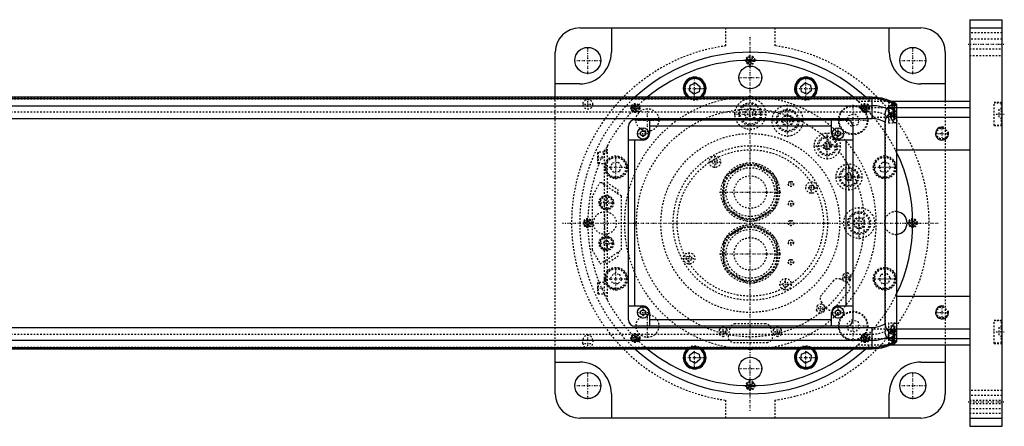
# Model space of a CAD drawing. Extents: x -1055 to 156, y -125 to 125.
# Tile 7 of 7: x -450 to 156, y -125 to 125. Entities that reach past the tile are written whole.
import ezdxf

# ---------------------------------------------------------------- set-up
doc = ezdxf.new("R2010")
doc.units = 0
doc.linetypes.add('CENTER', pattern=[1.5, 0.45, -0.5, 0.05, -0.5])
doc.linetypes.add('DASHED', pattern=[2, 1, -1])
for name, color, linetype in [('AM_0', 7, 'CONTINUOUS'), ('AM_10', 7, 'CONTINUOUS'), ('AM_3', 7, 'DASHED'), ('AM_7', 7, 'CENTER')]:
    doc.layers.add(name, color=color, linetype=linetype)

msp = doc.modelspace()

# ---------------------------------------------------------------- linework, layer by layer
at = {"layer": 'AM_0', "color": 7, "linetype": 'CONTINUOUS'}
for p, q in [((135, 125), (155, 125)), ((135, 125), (135, -125)), ((155, -125), (155, 125)), ((-105, 120), (105, 120)), ((-85.5, 120), (-85.5, 105)), ((85.5, 105), (85.5, 120)), ((135, 120), (155, 120)), ((-120, 77.32), (-120, 105)), ((120, 105), (120, 75)), ((-105, 85.5), (-120, 85.5)), ((-37, 84.8), (-33.8, 86.12)), ((-33.8, 86.12), (-31.05, 84.01)), ((31.05, 84.01), (33.8, 86.12)), ((33.8, 86.12), (37, 84.8)), ((120, 85.5), (105, 85.5)), ((-37.45, 81.36), (-37, 84.8)), ((-34.7, 79.25), (-37.45, 81.36)), ((-31.5, 80.58), (-34.7, 79.25)), ((-31.05, 84.01), (-31.5, 80.58)), ((31.5, 80.58), (31.05, 84.01)), ((34.7, 79.25), (31.5, 80.58)), ((37.45, 81.36), (34.7, 79.25)), ((37, 84.8), (37.45, 81.36)), ((75, 77.32), (-659, 77.32)), ((-659, 76.54), (75, 76.54)), ((75, 64.2), (75, 77.32)), ((86.23, 75), (135, 75)), ((88.6, 74.5), (87.32, 74.5)), ((89, 74.1), (88.6, 74.5)), ((88.6, 73.84), (88.6, 74.5)), ((89, 73.62), (89, 74.1)), ((90, 73.02), (90, -73.02)), ((-659, 72.1), (75, 72.1)), ((85, 68.39), (85, 71.21)), ((88.6, 70.5), (85, 70.5)), ((86.34, 67), (86.34, 67.64)), ((89, 70.1), (88.6, 70.5)), ((88.6, 63.5), (88.6, 70.5)), ((89, 63.9), (89, 70.1)), ((90, 67), (89, 67)), ((90, 71), (135, 71)), ((-659, 64.2), (75, 64.2)), ((-71, 63.5), (59, 63.5)), ((-62, 63.5), (-62, 55)), ((50, 55), (50, 63.5)), ((83, -61.92), (83, 61.92)), ((87.2, 63.5), (88.6, 63.5)), ((88.6, 63.5), (89, 63.9)), ((90, 65), (135, 65)), ((-75, -59.5), (-75, 59.5)), ((-67.5, 55.87), (-66, 56.73)), ((-67.5, 54.13), (-67.5, 55.87)), ((-66, 56.73), (-64.5, 55.87)), ((-64.5, 55.87), (-64.5, 54.13)), ((50, 59.5), (-62, 59.5)), ((52.5, 55.87), (54, 56.73)), ((52.5, 54.13), (52.5, 55.87)), ((54, 56.73), (55.5, 55.87)), ((55.5, 55.87), (55.5, 54.13)), ((63, 59.5), (63, -59.5)), ((-66, 51), (-75, 51)), ((-71, -51), (-71, 51)), ((-66, 53.27), (-67.5, 54.13)), ((-64.5, 54.13), (-66, 53.27)), ((54, 53.27), (52.5, 54.13)), ((55.5, 54.13), (54, 53.27)), ((63, 51), (54, 51)), ((59, -51), (59, 51)), ((90, 45), (135, 45)), ((90, -45), (135, -45)), ((-75, -51), (-66, -51)), ((-67.5, -54.13), (-66, -53.27)), ((-67.5, -55.87), (-67.5, -54.13)), ((-66, -53.27), (-64.5, -54.13)), ((-64.5, -54.13), (-64.5, -55.87)), ((52.5, -54.13), (54, -53.27)), ((52.5, -55.87), (52.5, -54.13)), ((54, -51), (63, -51)), ((54, -53.27), (55.5, -54.13)), ((55.5, -54.13), (55.5, -55.87)), ((-66, -56.73), (-67.5, -55.87)), ((-64.5, -55.87), (-66, -56.73)), ((-62, -55), (-62, -63.5)), ((50, -59.5), (-62, -59.5)), ((50, -63.5), (50, -55)), ((54, -56.73), (52.5, -55.87)), ((55.5, -55.87), (54, -56.73)), ((-659, -64.2), (75, -64.2)), ((59, -63.5), (-71, -63.5)), ((75, -77.32), (75, -64.2)), ((88.6, -63.5), (87.2, -63.5)), ((89, -63.9), (88.6, -63.5)), ((88.6, -70.5), (88.6, -63.5)), ((89, -70.1), (89, -63.9)), ((90, -65), (135, -65)), ((-659, -72.1), (75, -72.1)), ((85, -71.21), (85, -68.39)), ((85, -70.5), (88.6, -70.5)), ((86.34, -67.64), (86.34, -67)), ((88.6, -70.5), (89, -70.1)), ((90, -67), (89, -67)), ((90, -71), (135, -71)), ((-659, -76.54), (75, -76.54)), ((-659, -77.32), (75, -77.32)), ((-120, -105), (-120, -77.32)), ((86.23, -75), (135, -75)), ((87.32, -74.5), (88.6, -74.5)), ((88.6, -74.5), (88.6, -73.84)), ((88.6, -74.5), (89, -74.1)), ((89, -74.1), (89, -73.62)), ((120, -75), (120, -105)), ((-37.45, -81.36), (-34.7, -79.25)), ((-37, -84.8), (-37.45, -81.36)), ((-33.8, -86.12), (-37, -84.8)), ((-34.7, -79.25), (-31.5, -80.58)), ((-31.05, -84.01), (-33.8, -86.12)), ((-31.5, -80.58), (-31.05, -84.01)), ((31.05, -84.01), (31.5, -80.58)), ((33.8, -86.12), (31.05, -84.01)), ((31.5, -80.58), (34.7, -79.25)), ((37, -84.8), (33.8, -86.12)), ((34.7, -79.25), (37.45, -81.36)), ((37.45, -81.36), (37, -84.8)), ((-120, -85.5), (-105, -85.5)), ((105, -85.5), (120, -85.5)), ((-85.5, -105), (-85.5, -120)), ((85.5, -120), (85.5, -105)), ((105, -120), (-105, -120)), ((135, -120), (155, -120)), ((135, -125), (155, -125))]:
    msp.add_line(p, q, dxfattribs=at)
for points in [[(86.34, 67.64, 0), (86.2, 67.57, 0), (85.92, 67.42, 0), (85.64, 67.24, 0), (85.5, 67.14, 0), (85.36, 67.04, 0), (85.1, 66.82, 0), (84.84, 66.59, 0), (84.59, 66.32, 0), (84.45, 66.16, 0), (84.41, 66.11, 0), (84.37, 66.07, 0), (84.35, 66.04, 0), (84.33, 66.02, 0), (84.29, 65.97, 0), (84.25, 65.92, 0), (84.21, 65.87, 0), (84.17, 65.81, 0), (84.14, 65.76, 0), (84.12, 65.73, 0), (84.1, 65.71, 0), (84.06, 65.65, 0), (84.03, 65.6, 0), (84.01, 65.57, 0), (83.99, 65.54, 0), (83.96, 65.49, 0), (83.92, 65.43, 0), (83.9, 65.4, 0), (83.89, 65.38, 0), (83.85, 65.32, 0), (83.82, 65.26, 0), (83.79, 65.2, 0), (83.75, 65.14, 0), (83.72, 65.08, 0), (83.71, 65.05, 0), (83.69, 65.02, 0), (83.66, 64.96, 0), (83.63, 64.9, 0), (83.6, 64.83, 0), (83.57, 64.77, 0), (83.54, 64.71, 0), (83.53, 64.68, 0), (83.52, 64.64, 0), (83.49, 64.58, 0), (83.46, 64.52, 0), (83.44, 64.45, 0), (83.41, 64.39, 0), (83.39, 64.32, 0), (83.38, 64.29, 0), (83.37, 64.25, 0), (83.34, 64.19, 0), (83.32, 64.12, 0), (83.3, 64.05, 0), (83.28, 63.98, 0), (83.26, 63.92, 0), (83.25, 63.88, 0), (83.24, 63.85, 0), (83.22, 63.78, 0), (83.2, 63.71, 0), (83.19, 63.64, 0), (83.17, 63.57, 0), (83.16, 63.5, 0), (83.15, 63.46, 0), (83.14, 63.43, 0), (83.13, 63.36, 0), (83.11, 63.28, 0), (83.11, 63.25, 0), (83.1, 63.21, 0), (83.09, 63.14, 0), (83.08, 63.07, 0), (83.07, 63.03, 0), (83.07, 62.99, 0), (83.06, 62.92, 0), (83.05, 62.85, 0), (83.04, 62.77, 0), (83.04, 62.7, 0), (83.03, 62.63, 0), (83.03, 62.59, 0), (83.02, 62.55, 0), (83.02, 62.48, 0), (83.01, 62.41, 0), (83, 62.15, 0), (83, 61.92, 0)], [(89.23, 61.5, 0), (89.22, 61.5, 0), (89.19, 61.5, 0), (89.16, 61.5, 0), (89.15, 61.5, 0), (89.14, 61.51, 0), (89.11, 61.51, 0), (89.08, 61.52, 0), (89.05, 61.52, 0), (89.02, 61.53, 0), (88.99, 61.54, 0), (88.98, 61.54, 0), (88.96, 61.55, 0), (88.93, 61.56, 0), (88.9, 61.57, 0), (88.87, 61.59, 0), (88.84, 61.6, 0), (88.81, 61.62, 0), (88.79, 61.63, 0), (88.78, 61.63, 0), (88.74, 61.65, 0), (88.71, 61.67, 0), (88.69, 61.68, 0), (88.68, 61.69, 0), (88.64, 61.71, 0), (88.61, 61.74, 0), (88.59, 61.75, 0), (88.58, 61.76, 0), (88.54, 61.78, 0), (88.51, 61.81, 0), (88.48, 61.84, 0), (88.44, 61.86, 0), (88.41, 61.89, 0), (88.39, 61.91, 0), (88.37, 61.92, 0), (88.34, 61.96, 0), (88.3, 61.99, 0), (88.27, 62.02, 0), (88.23, 62.05, 0), (88.2, 62.09, 0), (88.18, 62.11, 0), (88.16, 62.13, 0), (88.13, 62.16, 0), (88.09, 62.2, 0), (88.05, 62.24, 0), (88.02, 62.28, 0), (87.98, 62.32, 0), (87.97, 62.34, 0), (87.95, 62.36, 0), (87.91, 62.41, 0), (87.88, 62.45, 0), (87.84, 62.49, 0), (87.81, 62.54, 0), (87.77, 62.59, 0), (87.76, 62.61, 0), (87.74, 62.63, 0), (87.7, 62.68, 0), (87.67, 62.73, 0), (87.64, 62.78, 0), (87.6, 62.83, 0), (87.57, 62.88, 0), (87.55, 62.9, 0), (87.53, 62.93, 0), (87.5, 62.98, 0), (87.47, 63.03, 0), (87.45, 63.06, 0), (87.44, 63.09, 0), (87.4, 63.14, 0), (87.37, 63.19, 0), (87.36, 63.22, 0), (87.34, 63.25, 0), (87.31, 63.3, 0), (87.28, 63.36, 0), (87.24, 63.42, 0), (87.21, 63.48, 0), (87.18, 63.54, 0), (87.17, 63.57, 0), (87.15, 63.6, 0), (87.12, 63.66, 0), (87.09, 63.72, 0), (87.06, 63.79, 0), (87.03, 63.85, 0), (87, 63.92, 0), (86.98, 63.95, 0), (86.97, 63.99, 0), (86.94, 64.05, 0), (86.91, 64.12, 0), (86.88, 64.19, 0), (86.86, 64.26, 0), (86.83, 64.33, 0), (86.82, 64.37, 0), (86.8, 64.41, 0), (86.78, 64.48, 0), (86.75, 64.55, 0), (86.73, 64.63, 0), (86.7, 64.7, 0), (86.68, 64.78, 0), (86.67, 64.81, 0), (86.65, 64.85, 0), (86.63, 64.93, 0), (86.61, 65.01, 0), (86.59, 65.08, 0), (86.57, 65.16, 0), (86.55, 65.24, 0), (86.54, 65.28, 0), (86.53, 65.32, 0), (86.51, 65.4, 0), (86.49, 65.48, 0), (86.49, 65.52, 0), (86.48, 65.56, 0), (86.46, 65.64, 0), (86.45, 65.72, 0), (86.44, 65.77, 0), (86.43, 65.81, 0), (86.42, 65.89, 0), (86.41, 65.97, 0), (86.4, 66.05, 0), (86.39, 66.13, 0), (86.38, 66.22, 0), (86.37, 66.26, 0), (86.37, 66.3, 0), (86.36, 66.38, 0), (86.36, 66.47, 0), (86.35, 66.55, 0), (86.35, 66.63, 0), (86.34, 66.71, 0), (86.34, 66.75, 0), (86.34, 66.8, 0), (86.34, 66.88, 0), (86.34, 66.96, 0), (86.34, 67, 0)], [(90, 62.39, 0), (89.99, 62.34, 0), (89.96, 62.25, 0), (89.93, 62.16, 0), (89.91, 62.12, 0), (89.9, 62.08, 0), (89.86, 62, 0), (89.83, 61.93, 0), (89.79, 61.86, 0), (89.75, 61.8, 0), (89.71, 61.74, 0), (89.69, 61.72, 0), (89.66, 61.69, 0), (89.62, 61.65, 0), (89.57, 61.61, 0), (89.52, 61.58, 0), (89.47, 61.55, 0), (89.42, 61.53, 0), (89.39, 61.52, 0), (89.37, 61.52, 0), (89.31, 61.51, 0), (89.26, 61.5, 0), (89.23, 61.5, 0)], [(83, -61.92, 0), (83, -62.15, 0), (83.01, -62.41, 0), (83.02, -62.48, 0), (83.02, -62.55, 0), (83.03, -62.59, 0), (83.03, -62.63, 0), (83.04, -62.7, 0), (83.04, -62.77, 0), (83.05, -62.85, 0), (83.06, -62.92, 0), (83.07, -62.99, 0), (83.07, -63.03, 0), (83.08, -63.07, 0), (83.09, -63.14, 0), (83.1, -63.21, 0), (83.11, -63.25, 0), (83.11, -63.28, 0), (83.13, -63.36, 0), (83.14, -63.43, 0), (83.15, -63.46, 0), (83.16, -63.5, 0), (83.17, -63.57, 0), (83.19, -63.64, 0), (83.21, -63.71, 0), (83.22, -63.78, 0), (83.24, -63.86, 0), (83.25, -63.89, 0), (83.26, -63.93, 0), (83.28, -63.99, 0), (83.3, -64.06, 0), (83.32, -64.13, 0), (83.35, -64.2, 0), (83.37, -64.27, 0), (83.38, -64.3, 0), (83.39, -64.33, 0), (83.42, -64.4, 0), (83.44, -64.47, 0), (83.47, -64.53, 0), (83.49, -64.6, 0), (83.52, -64.66, 0), (83.54, -64.69, 0), (83.55, -64.72, 0), (83.58, -64.79, 0), (83.61, -64.85, 0), (83.64, -64.91, 0), (83.67, -64.97, 0), (83.7, -65.03, 0), (83.71, -65.06, 0), (83.73, -65.09, 0), (83.76, -65.15, 0), (83.79, -65.21, 0), (83.83, -65.27, 0), (83.86, -65.33, 0), (83.89, -65.39, 0), (83.91, -65.42, 0), (83.93, -65.45, 0), (83.96, -65.5, 0), (84, -65.56, 0), (84.02, -65.59, 0), (84.04, -65.61, 0), (84.07, -65.67, 0), (84.11, -65.72, 0), (84.13, -65.75, 0), (84.15, -65.78, 0), (84.19, -65.83, 0), (84.22, -65.88, 0), (84.26, -65.93, 0), (84.3, -65.98, 0), (84.34, -66.03, 0), (84.36, -66.06, 0), (84.38, -66.08, 0), (84.42, -66.13, 0), (84.46, -66.18, 0), (84.6, -66.34, 0), (84.86, -66.6, 0), (85.11, -66.84, 0), (85.38, -67.05, 0), (85.51, -67.15, 0), (85.65, -67.25, 0), (85.92, -67.42, 0), (86.2, -67.57, 0), (86.34, -67.64, 0)], [(86.34, -67, 0), (86.34, -66.96, 0), (86.34, -66.88, 0), (86.34, -66.8, 0), (86.34, -66.75, 0), (86.34, -66.71, 0), (86.35, -66.63, 0), (86.35, -66.55, 0), (86.36, -66.47, 0), (86.36, -66.38, 0), (86.37, -66.3, 0), (86.37, -66.26, 0), (86.38, -66.22, 0), (86.39, -66.13, 0), (86.4, -66.05, 0), (86.41, -65.97, 0), (86.42, -65.89, 0), (86.43, -65.81, 0), (86.44, -65.77, 0), (86.45, -65.72, 0), (86.46, -65.64, 0), (86.48, -65.56, 0), (86.49, -65.52, 0), (86.49, -65.48, 0), (86.51, -65.4, 0), (86.53, -65.32, 0), (86.54, -65.28, 0), (86.55, -65.24, 0), (86.57, -65.16, 0), (86.59, -65.08, 0), (86.61, -65.01, 0), (86.63, -64.93, 0), (86.65, -64.85, 0), (86.67, -64.81, 0), (86.68, -64.78, 0), (86.7, -64.7, 0), (86.73, -64.63, 0), (86.75, -64.55, 0), (86.78, -64.48, 0), (86.8, -64.41, 0), (86.82, -64.37, 0), (86.83, -64.33, 0), (86.86, -64.26, 0), (86.88, -64.19, 0), (86.91, -64.12, 0), (86.94, -64.05, 0), (86.97, -63.99, 0), (86.98, -63.95, 0), (87, -63.92, 0), (87.03, -63.85, 0), (87.06, -63.79, 0), (87.09, -63.72, 0), (87.12, -63.66, 0), (87.15, -63.6, 0), (87.17, -63.57, 0), (87.18, -63.54, 0), (87.21, -63.48, 0), (87.24, -63.42, 0), (87.28, -63.36, 0), (87.31, -63.3, 0), (87.34, -63.25, 0), (87.36, -63.22, 0), (87.37, -63.19, 0), (87.4, -63.14, 0), (87.44, -63.09, 0), (87.45, -63.06, 0), (87.47, -63.03, 0), (87.5, -62.98, 0), (87.53, -62.93, 0), (87.55, -62.9, 0), (87.57, -62.88, 0), (87.6, -62.83, 0), (87.64, -62.78, 0), (87.67, -62.73, 0), (87.7, -62.68, 0), (87.74, -62.63, 0), (87.76, -62.61, 0), (87.77, -62.59, 0), (87.81, -62.54, 0), (87.84, -62.49, 0), (87.88, -62.45, 0), (87.91, -62.41, 0), (87.95, -62.36, 0), (87.97, -62.34, 0), (87.98, -62.32, 0), (88.02, -62.28, 0), (88.05, -62.24, 0), (88.09, -62.2, 0), (88.13, -62.16, 0), (88.16, -62.13, 0), (88.18, -62.11, 0), (88.2, -62.09, 0), (88.23, -62.05, 0), (88.27, -62.02, 0), (88.3, -61.99, 0), (88.34, -61.96, 0), (88.37, -61.92, 0), (88.39, -61.91, 0), (88.41, -61.89, 0), (88.44, -61.86, 0), (88.48, -61.84, 0), (88.51, -61.81, 0), (88.54, -61.78, 0), (88.58, -61.76, 0), (88.59, -61.75, 0), (88.61, -61.74, 0), (88.64, -61.71, 0), (88.68, -61.69, 0), (88.69, -61.68, 0), (88.71, -61.67, 0), (88.74, -61.65, 0), (88.78, -61.63, 0), (88.79, -61.63, 0), (88.81, -61.62, 0), (88.84, -61.6, 0), (88.87, -61.59, 0), (88.9, -61.57, 0), (88.93, -61.56, 0), (88.96, -61.55, 0), (88.98, -61.54, 0), (88.99, -61.54, 0), (89.02, -61.53, 0), (89.05, -61.52, 0), (89.08, -61.52, 0), (89.11, -61.51, 0), (89.14, -61.51, 0), (89.15, -61.5, 0), (89.16, -61.5, 0), (89.19, -61.5, 0), (89.22, -61.5, 0), (89.23, -61.5, 0)], [(89.23, -61.5, 0), (89.26, -61.5, 0), (89.31, -61.51, 0), (89.37, -61.52, 0), (89.39, -61.52, 0), (89.42, -61.53, 0), (89.47, -61.55, 0), (89.52, -61.58, 0), (89.57, -61.61, 0), (89.62, -61.65, 0), (89.66, -61.69, 0), (89.69, -61.72, 0), (89.71, -61.74, 0), (89.75, -61.8, 0), (89.79, -61.86, 0), (89.83, -61.93, 0), (89.86, -62, 0), (89.9, -62.08, 0), (89.91, -62.12, 0), (89.93, -62.16, 0), (89.96, -62.25, 0), (89.99, -62.34, 0), (90, -62.39, 0)]]:
    msp.add_polyline3d(points, dxfattribs=at)
for centre, radius in [((-100, 100), 8), ((100, 100), 8), ((0, 89.5), 7), ((-66, 55), 3.5), ((54, 55), 3.5), ((-66, -55), 3.5), ((54, -55), 3.5), ((0, -89.5), 7), ((-100, -100), 8), ((100, -100), 8)]:
    msp.add_circle(centre, radius, dxfattribs=at)
for centre, radius, start, end in [((-105, 105), 15, 90, 180), ((105, 105), 15, 0, 90), ((-105, 105), 19.5, 270, 0), ((0, 0), 105, 47.42403, 132.57597), ((105, 105), 19.5, 180, 270), ((0, 0), 100, 50.64212, 129.35788), ((-34.25, 82.69), 7, 309.93747, 230.06253), ((-34.25, 82.69), 6.5, 304.33785, 235.66215), ((-34.25, 82.69), 6.1, 298.37309, 241.62691), ((34.25, 82.69), 7, 309.93747, 230.06253), ((34.25, 82.69), 6.5, 304.33785, 235.66215), ((34.25, 82.69), 6.1, 298.37309, 241.62691), ((0, 0), 77.5, 86.09423, 93.90577), ((75, 49), 28.32, 58.01745, 90), ((75, 49), 27.54, 57.0038, 90), ((75, 49), 23.1, 64.3441, 90), ((75, 49), 24.36, 61.95471, 65.76372), ((75, 49), 21.81, 58.68726, 62.71524), ((75, 49), 24.36, 51.9935, 54.92132), ((-71, 59.5), 4, 90, 180), ((59, 59.5), 4, 0, 90), ((75, 49), 15.2, 58.24314, 90), ((-66, 55), 4, 270, 0), ((54, 55), 4, 180, 270), ((0, 0), 100, 334.15807, 25.84193), ((89.5, 0), 7, 274.09604, 85.90396), ((-66, -55), 4, 0, 90), ((54, -55), 4, 90, 180), ((-71, -59.5), 4, 180, 270), ((59, -59.5), 4, 270, 0), ((75, -49), 15.2, 270, 301.75686), ((75, -49), 23.1, 270, 295.6559), ((75, -49), 27.54, 270, 302.9962), ((75, -49), 21.81, 297.28476, 301.31274), ((75, -49), 24.36, 294.23628, 298.04529), ((75, -49), 24.36, 305.07868, 308.0065), ((0, 0), 105, 227.42403, 312.57597), ((0, 0), 100, 230.64212, 309.35788), ((-34.25, -82.69), 7, 129.93747, 50.06253), ((-34.25, -82.69), 6.5, 124.33785, 55.66215), ((-34.25, -82.69), 6.1, 118.37309, 61.62691), ((0, 0), 77.5, 266.09423, 273.90577), ((34.25, -82.69), 7, 129.93747, 50.06253), ((34.25, -82.69), 6.5, 124.33785, 55.66215), ((34.25, -82.69), 6.1, 118.37309, 61.62691), ((75, -49), 28.32, 270, 301.98255), ((-105, -105), 19.5, 0, 90), ((105, -105), 19.5, 90, 180), ((-105, -105), 15, 180, 270), ((105, -105), 15, 270, 0)]:
    msp.add_arc(centre, radius, start, end, dxfattribs=at)
at = {"layer": 'AM_10', "color": 7, "linetype": 'CONTINUOUS'}
for centre in [(118, 55), (118, -55)]:
    msp.add_arc(centre, 4, 75, 15, dxfattribs=at)
at = {"layer": 'AM_3', "color": 6, "linetype": 'DASHED'}
for p, q in [((-15, 108.97), (-15, 120)), ((15, 120), (15, 108.97)), ((155, 117), (135, 117)), ((155, 113), (135, 113)), ((135, 107), (155, 107)), ((-1.15, 100), (-0.58, 101)), ((-0.58, 99), (-1.15, 100)), ((-0.58, 101), (0.58, 101)), ((0.58, 99), (-0.58, 99)), ((0.58, 101), (1.15, 100)), ((1.15, 100), (0.58, 99)), ((135, 103), (155, 103)), ((-659, 77.28), (75, 77.28)), ((-659, 76.29), (75, 76.29)), ((-120, -77.32), (-120, 77.32)), ((66.14, 75), (86.23, 75)), ((85, 74.75), (85, 61.5)), ((87.32, 74.5), (85, 74.5)), ((87.65, 72.74), (87.65, 71)), ((88.6, 74.5), (88.6, 70.5)), ((89, 70.1), (89, 73.62)), ((120, 75), (120, -75)), ((155, 74), (150, 74)), ((150, 60), (150, 74)), ((154.6, 73.75), (150, 73.75)), ((155, 73.35), (154.6, 73.75)), ((154.6, 60.25), (154.6, 73.75)), ((-659, 68.3), (75, 68.3)), ((-71.83, 71.01), (-71.01, 71.83)), ((-71.53, 69.89), (-71.83, 71.01)), ((-70.41, 69.6), (-71.53, 69.89)), ((-71.01, 71.83), (-69.89, 71.53)), ((-69.6, 70.41), (-70.41, 69.6)), ((-69.89, 71.53), (-69.6, 70.41)), ((60.43, 66.14), (64.33, 67.19)), ((64.33, 67.19), (67.19, 64.33)), ((69.6, 70.41), (69.89, 71.53)), ((70.41, 69.6), (69.6, 70.41)), ((69.89, 71.53), (71.01, 71.83)), ((71.53, 69.89), (70.41, 69.6)), ((70.42, 71), (90, 71)), ((71.01, 71.83), (71.83, 71.01)), ((71.83, 71.01), (71.53, 69.89)), ((90, 71), (85, 71)), ((85, 67.5), (88.6, 67.5)), ((89, 67), (85, 67)), ((89, 72.5), (87, 72.5)), ((87, 72.5), (87, 69.5)), ((89, 69.5), (87, 69.5)), ((89, 68.5), (87, 68.5)), ((87, 68.5), (87, 65.5)), ((88.6, 67.5), (89, 67.9)), ((153, 70), (153, 64)), ((155, 70), (153, 70)), ((155, 67), (153, 67)), ((59.38, 62.24), (60.43, 66.14)), ((62.24, 59.38), (59.38, 62.24)), ((67.19, 64.33), (66.14, 60.43)), ((75.99, 65), (90, 65)), ((83, 66.56), (83, -66.56)), ((85, 65.5), (89.8, 65.5)), ((85, 63.5), (87.2, 63.5)), ((85, 61.5), (89.23, 61.5)), ((155, 64), (153, 64)), ((154.6, 60.25), (155, 60.65)), ((66.14, 60.43), (62.24, 59.38)), ((150, 60.25), (154.6, 60.25)), ((150, 60), (155, 60)), ((-93.6, 43.5), (-94, 43.1)), ((-94, 43.1), (-94, 36.9)), ((-90, 43.5), (-93.6, 43.5)), ((-93.6, 43.5), (-93.6, 36.5)), ((-88, 45), (-90, 45)), ((-90, 45), (-90, -45)), ((-88, 44), (-90, 44)), ((-88, 43), (-90, 43)), ((-88, 47.5), (-88, -47.5)), ((89.3, 45), (90, 45)), ((-94, 36.9), (-93.6, 36.5)), ((-93.6, 36.5), (-90, 36.5)), ((-86.12, 33.8), (-84.8, 37)), ((-84.8, 37), (-81.36, 37.45)), ((-81.36, 37.45), (-79.25, 34.7)), ((-23.48, 37.67), (-22.62, 39.17)), ((-22.62, 36.17), (-23.48, 37.67)), ((-22.62, 39.17), (-20.88, 39.17)), ((-20.88, 39.17), (-20.02, 37.67)), ((-20.02, 37.67), (-20.88, 36.17)), ((-2.3, 36.73), (-14.2, 29.85)), ((14.2, 29.85), (2.3, 36.73)), ((79.25, 34.7), (81.36, 37.45)), ((81.36, 37.45), (84.8, 37)), ((84.8, 37), (86.12, 33.8)), ((-84.01, 31.05), (-86.12, 33.8)), ((-80.58, 31.5), (-84.01, 31.05)), ((-79.25, 34.7), (-80.58, 31.5)), ((-20.88, 36.17), (-22.62, 36.17)), ((-11.49, 30.84), (-4.51, 34.87)), ((4.51, 34.87), (11.49, 30.84)), ((80.58, 31.5), (79.25, 34.7)), ((84.01, 31.05), (80.58, 31.5)), ((86.12, 33.8), (84.01, 31.05)), ((-92.35, 25.16), (-97.35, 16.5)), ((-79.35, 16.5), (-92.35, 25.16)), ((-90.27, 23.77), (-89.16, 25.44)), ((-80.84, 19.89), (-89.16, 25.44)), ((-16.5, 25.88), (-16.5, 12.13)), ((16.5, 12.13), (16.5, 25.88)), ((-81.95, 18.23), (-80.84, 19.89)), ((-16, 14.97), (-16, 23.03)), ((16, 23.03), (16, 14.97)), ((36.17, 22.62), (37.67, 23.48)), ((36.17, 20.88), (36.17, 22.62)), ((37.67, 20.02), (36.17, 20.88)), ((37.67, 23.48), (39.17, 22.62)), ((39.17, 20.88), (37.67, 20.02)), ((39.17, 22.62), (39.17, 20.88)), ((-97.35, 16.5), (-97.35, -16.5)), ((-90.33, 12.5), (-89.47, 14)), ((-89.47, 11), (-90.33, 12.5)), ((-89.47, 14), (-87.73, 14)), ((-87.73, 14), (-86.87, 12.5)), ((-86.87, 12.5), (-87.73, 11)), ((-79.35, -16.5), (-79.35, 16.5)), ((-87.73, 11), (-89.47, 11)), ((-14.2, 8.15), (-2.3, 1.27)), ((-4.51, 3.13), (-11.49, 7.16)), ((2.3, 1.27), (14.2, 8.15)), ((11.49, 7.16), (4.51, 3.13)), ((-101, 0.58), (-100, 1.15)), ((-101, -0.58), (-101, 0.58)), ((-100, 1.15), (-99, 0.58)), ((-99, 0.58), (-99, -0.58)), ((99, 0.58), (100, 1.15)), ((99, -0.58), (99, 0.58)), ((100, 1.15), (101, 0.58)), ((101, 0.58), (101, -0.58)), ((-100, -1.15), (-101, -0.58)), ((-99, -0.58), (-100, -1.15)), ((-2.3, -1.27), (-14.2, -8.15)), ((-11.49, -7.16), (-4.51, -3.13)), ((14.2, -8.15), (2.3, -1.27)), ((4.51, -3.13), (11.49, -7.16)), ((100, -1.15), (99, -0.58)), ((101, -0.58), (100, -1.15)), ((-90.33, -12.5), (-89.47, -11)), ((-89.47, -11), (-87.73, -11)), ((-87.73, -11), (-86.87, -12.5)), ((-97.35, -16.5), (-92.35, -25.16)), ((-92.35, -25.16), (-79.35, -16.5)), ((-89.47, -14), (-90.33, -12.5)), ((-87.73, -14), (-89.47, -14)), ((-86.87, -12.5), (-87.73, -14)), ((-81.43, -17.89), (-80.32, -19.55)), ((-16.5, -12.12), (-16.5, -25.87)), ((-16, -23.03), (-16, -14.97)), ((16, -14.97), (16, -23.03)), ((16.5, -25.87), (16.5, -12.12)), ((-89.75, -23.43), (-88.64, -25.09)), ((-88.64, -25.09), (-80.32, -19.55)), ((-39.17, -20.88), (-37.67, -20.02)), ((-39.17, -22.62), (-39.17, -20.88)), ((-37.67, -23.48), (-39.17, -22.62)), ((-37.67, -20.02), (-36.17, -20.88)), ((-36.17, -22.62), (-37.67, -23.48)), ((-36.17, -20.88), (-36.17, -22.62)), ((-14.2, -29.85), (-2.3, -36.73)), ((2.3, -36.73), (14.2, -29.85)), ((-86.12, -33.8), (-84.01, -31.05)), ((-84.8, -37), (-86.12, -33.8)), ((-84.01, -31.05), (-80.58, -31.5)), ((-79.25, -34.7), (-81.36, -37.45)), ((-80.58, -31.5), (-79.25, -34.7)), ((-4.51, -34.87), (-11.49, -30.84)), ((11.49, -30.84), (4.51, -34.87)), ((20.02, -37.67), (20.88, -36.17)), ((20.88, -36.17), (22.62, -36.17)), ((22.62, -36.17), (23.48, -37.67)), ((51.22, -35.41), (43.77, -44.3)), ((59.58, -36.78), (55.41, -34.59)), ((57.15, -31.64), (56.65, -34.48)), ((56.65, -34.48), (58.86, -36.33)), ((59.86, -30.65), (57.15, -31.64)), ((58.86, -36.33), (61.57, -35.35)), ((62.07, -32.5), (59.86, -30.65)), ((61.57, -35.35), (62.07, -32.5)), ((79.25, -34.7), (80.58, -31.5)), ((81.36, -37.45), (79.25, -34.7)), ((80.58, -31.5), (84.01, -31.05)), ((84.01, -31.05), (86.12, -33.8)), ((86.12, -33.8), (84.8, -37)), ((-93.6, -36.5), (-94, -36.9)), ((-94, -36.9), (-94, -43.1)), ((-90, -36.5), (-93.6, -36.5)), ((-93.6, -36.5), (-93.6, -43.5)), ((-81.36, -37.45), (-84.8, -37)), ((20.88, -39.17), (20.02, -37.67)), ((22.62, -39.17), (20.88, -39.17)), ((23.48, -37.67), (22.62, -39.17)), ((51.86, -52.39), (60.6, -41.97)), ((84.8, -37), (81.36, -37.45)), ((-94, -43.1), (-93.6, -43.5)), ((-93.6, -43.5), (-90, -43.5)), ((-88, -43), (-90, -43)), ((-88, -45), (-90, -45)), ((89.3, -45), (90, -45)), ((41.08, -50.79), (40.58, -53.63)), ((40.58, -53.63), (42.79, -55.49)), ((43.79, -49.8), (41.08, -50.79)), ((42.79, -55.49), (45.5, -54.5)), ((43.68, -48.56), (46.56, -52.29)), ((46, -51.65), (43.79, -49.8)), ((45.5, -54.5), (46, -51.65)), ((59.38, -62.24), (62.24, -59.38)), ((62.24, -59.38), (66.14, -60.43)), ((66.14, -60.43), (67.19, -64.33)), ((155, -60), (150, -60)), ((150, -74), (150, -60)), ((154.6, -60.25), (150, -60.25)), ((155, -60.65), (154.6, -60.25)), ((154.6, -73.75), (154.6, -60.25)), ((-16.65, -64.11), (-19.15, -65.56)), ((-19.15, -65.56), (-19.15, -68.44)), ((-14.15, -65.56), (-16.65, -64.11)), ((-14.15, -68.44), (-14.15, -65.56)), ((-12.62, -64.68), (-13.62, -69.28)), ((9.3, -62), (-9.3, -62)), ((13.62, -69.28), (12.62, -64.68)), ((16.65, -64.11), (14.15, -65.56)), ((14.15, -65.56), (14.15, -68.44)), ((19.15, -65.56), (16.65, -64.11)), ((19.15, -68.44), (19.15, -65.56)), ((60.43, -66.14), (59.38, -62.24)), ((64.33, -67.19), (60.43, -66.14)), ((67.19, -64.33), (64.33, -67.19)), ((75.99, -65), (90, -65)), ((89.23, -61.5), (85, -61.5)), ((85, -61.5), (85, -74.75)), ((87.2, -63.5), (85, -63.5)), ((89.8, -65.5), (85, -65.5)), ((87, -65.5), (87, -68.5)), ((153, -64), (153, -70)), ((155, -64), (153, -64)), ((-659, -68.3), (75, -68.3)), ((-103, -74), (-103, -72)), ((-97, -72), (-97, -74)), ((-71.83, -71.01), (-71.53, -69.89)), ((-71.01, -71.83), (-71.83, -71.01)), ((-71.53, -69.89), (-70.41, -69.6)), ((-69.89, -71.53), (-71.01, -71.83)), ((-70.41, -69.6), (-69.6, -70.41)), ((-69.6, -70.41), (-69.89, -71.53)), ((-19.15, -68.44), (-16.65, -69.89)), ((-16.65, -69.89), (-14.15, -68.44)), ((14.15, -68.44), (16.65, -69.89)), ((16.65, -69.89), (19.15, -68.44)), ((69.6, -70.41), (70.41, -69.6)), ((69.89, -71.53), (69.6, -70.41)), ((71.01, -71.83), (69.89, -71.53)), ((70.41, -69.6), (71.53, -69.89)), ((70.42, -71), (90, -71)), ((71.83, -71.01), (71.01, -71.83)), ((71.53, -69.89), (71.83, -71.01)), ((89, -67), (85, -67)), ((88.6, -67.5), (85, -67.5)), ((90, -71), (85, -71)), ((89, -68.5), (87, -68.5)), ((89, -69.5), (87, -69.5)), ((87, -69.5), (87, -72.5)), ((89, -72.5), (87, -72.5)), ((87.65, -71), (87.65, -72.74)), ((89, -67.9), (88.6, -67.5)), ((88.6, -73.84), (88.6, -70.5)), ((89, -73.62), (89, -70.1)), ((155, -67), (153, -67)), ((155, -70), (153, -70)), ((-659, -76.29), (75, -76.29)), ((-659, -77.28), (75, -77.28)), ((-10.3, -73.4), (10.3, -73.4)), ((66.14, -75), (86.23, -75)), ((85, -74.5), (87.32, -74.5)), ((150, -73.75), (154.6, -73.75)), ((150, -74), (155, -74)), ((154.6, -73.75), (155, -73.35)), ((-1.15, -100), (-0.58, -99)), ((-0.58, -101), (-1.15, -100)), ((-0.58, -99), (0.58, -99)), ((0.58, -101), (-0.58, -101)), ((0.58, -99), (1.15, -100)), ((1.15, -100), (0.58, -101)), ((155, -103), (135, -103)), ((-15, -120), (-15, -108.97)), ((15, -108.97), (15, -120)), ((155, -106), (135, -106)), ((135, -109), (155, -109)), ((135, -111), (155, -111)), ((135, -114), (155, -114)), ((135, -117), (155, -117))]:
    msp.add_line(p, q, dxfattribs=at)
for points in [[(83, 66.56, 0), (83, 66.61, 0), (83, 66.7, 0), (83, 66.8, 0), (83.01, 66.84, 0), (83.01, 66.89, 0), (83.01, 66.98, 0), (83.02, 67.08, 0), (83.02, 67.17, 0), (83.03, 67.26, 0), (83.04, 67.35, 0), (83.05, 67.4, 0), (83.05, 67.45, 0), (83.06, 67.54, 0), (83.08, 67.63, 0), (83.09, 67.72, 0), (83.11, 67.82, 0), (83.12, 67.91, 0), (83.13, 67.95, 0), (83.14, 68, 0), (83.16, 68.09, 0), (83.18, 68.18, 0), (83.19, 68.23, 0), (83.2, 68.27, 0), (83.23, 68.36, 0), (83.25, 68.45, 0), (83.27, 68.49, 0), (83.28, 68.53, 0), (83.3, 68.62, 0), (83.33, 68.71, 0), (83.36, 68.79, 0), (83.39, 68.88, 0), (83.42, 68.96, 0), (83.44, 69, 0), (83.46, 69.04, 0), (83.49, 69.13, 0), (83.52, 69.21, 0), (83.56, 69.29, 0), (83.6, 69.37, 0), (83.63, 69.45, 0), (83.65, 69.49, 0), (83.67, 69.53, 0), (83.71, 69.6, 0), (83.75, 69.68, 0), (83.79, 69.76, 0), (83.83, 69.83, 0), (83.88, 69.91, 0), (83.9, 69.94, 0), (83.92, 69.98, 0), (83.96, 70.05, 0), (84.01, 70.12, 0), (84.06, 70.19, 0), (84.1, 70.26, 0), (84.15, 70.33, 0), (84.17, 70.37, 0), (84.2, 70.4, 0), (84.25, 70.47, 0), (84.29, 70.53, 0), (84.34, 70.6, 0), (84.39, 70.66, 0), (84.44, 70.72, 0), (84.47, 70.75, 0), (84.49, 70.78, 0), (84.54, 70.84, 0), (84.6, 70.9, 0), (84.62, 70.93, 0), (84.65, 70.96, 0), (84.7, 71.02, 0), (84.75, 71.08, 0), (84.78, 71.1, 0), (84.81, 71.13, 0), (84.86, 71.19, 0), (84.91, 71.24, 0), (84.97, 71.29, 0), (85.02, 71.34, 0), (85.07, 71.4, 0), (85.1, 71.42, 0), (85.13, 71.45, 0), (85.18, 71.5, 0), (85.24, 71.54, 0), (85.29, 71.59, 0), (85.35, 71.64, 0), (85.41, 71.68, 0), (85.43, 71.71, 0), (85.46, 71.73, 0), (85.52, 71.77, 0), (85.58, 71.82, 0), (85.63, 71.86, 0), (85.69, 71.9, 0), (85.75, 71.94, 0), (85.78, 71.96, 0), (85.81, 71.98, 0), (85.86, 72.02, 0), (85.92, 72.06, 0), (85.98, 72.1, 0), (86.04, 72.13, 0), (86.1, 72.17, 0), (86.13, 72.18, 0), (86.15, 72.2, 0), (86.21, 72.24, 0), (86.27, 72.27, 0), (86.33, 72.3, 0), (86.39, 72.33, 0), (86.45, 72.36, 0), (86.48, 72.37, 0), (86.51, 72.39, 0), (86.56, 72.42, 0), (86.62, 72.44, 0), (86.65, 72.46, 0), (86.68, 72.47, 0), (86.74, 72.49, 0), (86.8, 72.52, 0), (86.83, 72.53, 0), (86.85, 72.54, 0), (86.91, 72.56, 0), (86.97, 72.58, 0), (87.02, 72.6, 0), (87.08, 72.62, 0), (87.14, 72.63, 0), (87.16, 72.64, 0), (87.19, 72.65, 0), (87.25, 72.66, 0), (87.3, 72.68, 0), (87.49, 72.72, 0), (87.65, 72.74, 0)], [(87.65, 71, 0), (87.65, 70.96, 0), (87.65, 70.88, 0), (87.65, 70.8, 0), (87.65, 70.76, 0), (87.65, 70.72, 0), (87.66, 70.64, 0), (87.66, 70.56, 0), (87.66, 70.48, 0), (87.67, 70.4, 0), (87.67, 70.32, 0), (87.68, 70.28, 0), (87.68, 70.24, 0), (87.69, 70.15, 0), (87.69, 70.07, 0), (87.7, 69.99, 0), (87.71, 69.91, 0), (87.72, 69.83, 0), (87.73, 69.79, 0), (87.73, 69.75, 0), (87.74, 69.67, 0), (87.75, 69.59, 0), (87.76, 69.55, 0), (87.77, 69.51, 0), (87.78, 69.43, 0), (87.79, 69.35, 0), (87.8, 69.31, 0), (87.81, 69.27, 0), (87.82, 69.2, 0), (87.84, 69.12, 0), (87.85, 69.04, 0), (87.87, 68.96, 0), (87.88, 68.89, 0), (87.89, 68.85, 0), (87.9, 68.81, 0), (87.92, 68.74, 0), (87.94, 68.66, 0), (87.96, 68.59, 0), (87.98, 68.52, 0), (88, 68.44, 0), (88.01, 68.41, 0), (88.02, 68.37, 0), (88.04, 68.3, 0), (88.06, 68.23, 0), (88.08, 68.16, 0), (88.1, 68.09, 0), (88.12, 68.02, 0), (88.13, 67.99, 0), (88.15, 67.95, 0), (88.17, 67.89, 0), (88.19, 67.82, 0), (88.21, 67.76, 0), (88.24, 67.69, 0), (88.26, 67.63, 0), (88.27, 67.6, 0), (88.28, 67.57, 0), (88.31, 67.51, 0), (88.33, 67.45, 0), (88.36, 67.39, 0), (88.38, 67.33, 0), (88.41, 67.28, 0), (88.42, 67.25, 0), (88.43, 67.22, 0), (88.45, 67.16, 0), (88.48, 67.11, 0), (88.49, 67.08, 0), (88.5, 67.06, 0), (88.53, 67, 0), (88.55, 66.95, 0), (88.57, 66.93, 0), (88.58, 66.9, 0), (88.6, 66.85, 0), (88.63, 66.8, 0), (88.66, 66.75, 0), (88.68, 66.7, 0), (88.71, 66.65, 0), (88.72, 66.63, 0), (88.73, 66.6, 0), (88.76, 66.56, 0), (88.79, 66.51, 0), (88.81, 66.47, 0), (88.84, 66.42, 0), (88.87, 66.38, 0), (88.88, 66.36, 0), (88.89, 66.34, 0), (88.92, 66.29, 0), (88.95, 66.25, 0), (88.97, 66.21, 0), (89, 66.17, 0), (89.03, 66.14, 0), (89.04, 66.12, 0), (89.05, 66.1, 0), (89.08, 66.06, 0), (89.11, 66.03, 0), (89.13, 66, 0), (89.16, 65.96, 0), (89.18, 65.93, 0), (89.2, 65.92, 0), (89.21, 65.9, 0), (89.24, 65.87, 0), (89.26, 65.84, 0), (89.29, 65.81, 0), (89.31, 65.79, 0), (89.34, 65.76, 0), (89.35, 65.75, 0), (89.36, 65.74, 0), (89.39, 65.72, 0), (89.41, 65.69, 0), (89.42, 65.68, 0), (89.43, 65.67, 0), (89.46, 65.65, 0), (89.48, 65.64, 0), (89.49, 65.63, 0), (89.5, 65.62, 0), (89.53, 65.6, 0), (89.55, 65.59, 0), (89.57, 65.57, 0), (89.59, 65.56, 0), (89.61, 65.55, 0), (89.62, 65.55, 0), (89.63, 65.54, 0), (89.66, 65.53, 0), (89.68, 65.52, 0), (89.7, 65.52, 0), (89.71, 65.51, 0), (89.73, 65.51, 0), (89.74, 65.5, 0), (89.75, 65.5, 0), (89.77, 65.5, 0), (89.79, 65.5, 0), (89.8, 65.5, 0)], [(89.8, 65.5, 0), (89.84, 65.5, 0), (89.9, 65.52, 0), (89.97, 65.56, 0), (90, 65.59, 0)], [(87.65, -72.74, 0), (87.62, -72.74, 0), (87.57, -72.73, 0), (87.52, -72.72, 0), (87.49, -72.72, 0), (87.46, -72.71, 0), (87.41, -72.7, 0), (87.35, -72.69, 0), (87.3, -72.68, 0), (87.24, -72.66, 0), (87.19, -72.65, 0), (87.16, -72.64, 0), (87.13, -72.63, 0), (87.07, -72.61, 0), (87.02, -72.6, 0), (86.96, -72.58, 0), (86.9, -72.56, 0), (86.85, -72.54, 0), (86.82, -72.52, 0), (86.79, -72.51, 0), (86.73, -72.49, 0), (86.67, -72.46, 0), (86.64, -72.45, 0), (86.62, -72.44, 0), (86.56, -72.41, 0), (86.5, -72.39, 0), (86.47, -72.37, 0), (86.44, -72.36, 0), (86.38, -72.33, 0), (86.33, -72.3, 0), (86.27, -72.27, 0), (86.21, -72.23, 0), (86.15, -72.2, 0), (86.12, -72.18, 0), (86.1, -72.17, 0), (86.04, -72.13, 0), (85.98, -72.1, 0), (85.92, -72.06, 0), (85.87, -72.02, 0), (85.81, -71.98, 0), (85.78, -71.96, 0), (85.75, -71.94, 0), (85.69, -71.9, 0), (85.64, -71.86, 0), (85.58, -71.82, 0), (85.52, -71.78, 0), (85.47, -71.73, 0), (85.44, -71.71, 0), (85.41, -71.69, 0), (85.36, -71.64, 0), (85.3, -71.6, 0), (85.25, -71.55, 0), (85.19, -71.5, 0), (85.14, -71.45, 0), (85.11, -71.43, 0), (85.08, -71.4, 0), (85.03, -71.35, 0), (84.97, -71.3, 0), (84.92, -71.25, 0), (84.87, -71.19, 0), (84.81, -71.14, 0), (84.79, -71.11, 0), (84.76, -71.08, 0), (84.71, -71.03, 0), (84.66, -70.97, 0), (84.63, -70.94, 0), (84.6, -70.91, 0), (84.55, -70.85, 0), (84.5, -70.79, 0), (84.48, -70.76, 0), (84.45, -70.73, 0), (84.4, -70.67, 0), (84.35, -70.6, 0), (84.3, -70.54, 0), (84.25, -70.47, 0), (84.2, -70.41, 0), (84.18, -70.37, 0), (84.16, -70.34, 0), (84.11, -70.27, 0), (84.06, -70.2, 0), (84.02, -70.13, 0), (83.97, -70.06, 0), (83.93, -69.99, 0), (83.9, -69.95, 0), (83.88, -69.91, 0), (83.84, -69.84, 0), (83.8, -69.76, 0), (83.75, -69.69, 0), (83.71, -69.61, 0), (83.67, -69.53, 0), (83.66, -69.5, 0), (83.64, -69.46, 0), (83.6, -69.38, 0), (83.56, -69.3, 0), (83.53, -69.22, 0), (83.49, -69.13, 0), (83.46, -69.05, 0), (83.44, -69.01, 0), (83.43, -68.97, 0), (83.39, -68.89, 0), (83.36, -68.8, 0), (83.34, -68.72, 0), (83.31, -68.63, 0), (83.28, -68.54, 0), (83.27, -68.5, 0), (83.25, -68.46, 0), (83.23, -68.37, 0), (83.21, -68.28, 0), (83.2, -68.23, 0), (83.18, -68.19, 0), (83.16, -68.1, 0), (83.14, -68.01, 0), (83.13, -67.96, 0), (83.13, -67.91, 0), (83.11, -67.82, 0), (83.09, -67.73, 0), (83.08, -67.64, 0), (83.06, -67.55, 0), (83.05, -67.45, 0), (83.05, -67.41, 0), (83.04, -67.36, 0), (83.03, -67.27, 0), (83.02, -67.17, 0), (83.02, -67.08, 0), (83.01, -66.99, 0), (83.01, -66.89, 0), (83.01, -66.85, 0), (83, -66.8, 0), (83, -66.7, 0), (83, -66.61, 0), (83, -66.56, 0)], [(89.8, -65.5, 0), (89.79, -65.5, 0), (89.77, -65.5, 0), (89.75, -65.5, 0), (89.74, -65.5, 0), (89.73, -65.51, 0), (89.71, -65.51, 0), (89.7, -65.52, 0), (89.68, -65.52, 0), (89.66, -65.53, 0), (89.63, -65.54, 0), (89.62, -65.55, 0), (89.61, -65.55, 0), (89.59, -65.56, 0), (89.57, -65.57, 0), (89.55, -65.59, 0), (89.53, -65.6, 0), (89.5, -65.62, 0), (89.49, -65.63, 0), (89.48, -65.64, 0), (89.46, -65.65, 0), (89.43, -65.67, 0), (89.42, -65.68, 0), (89.41, -65.69, 0), (89.39, -65.72, 0), (89.36, -65.74, 0), (89.35, -65.75, 0), (89.34, -65.76, 0), (89.31, -65.79, 0), (89.29, -65.81, 0), (89.26, -65.84, 0), (89.24, -65.87, 0), (89.21, -65.9, 0), (89.2, -65.92, 0), (89.18, -65.93, 0), (89.16, -65.96, 0), (89.13, -66, 0), (89.11, -66.03, 0), (89.08, -66.06, 0), (89.05, -66.1, 0), (89.04, -66.12, 0), (89.03, -66.14, 0), (89, -66.17, 0), (88.97, -66.21, 0), (88.95, -66.25, 0), (88.92, -66.29, 0), (88.89, -66.34, 0), (88.88, -66.36, 0), (88.87, -66.38, 0), (88.84, -66.42, 0), (88.81, -66.47, 0), (88.79, -66.51, 0), (88.76, -66.56, 0), (88.73, -66.6, 0), (88.72, -66.63, 0), (88.71, -66.65, 0), (88.68, -66.7, 0), (88.66, -66.75, 0), (88.63, -66.8, 0), (88.6, -66.85, 0), (88.58, -66.9, 0), (88.57, -66.93, 0), (88.55, -66.95, 0), (88.53, -67, 0), (88.5, -67.06, 0), (88.49, -67.08, 0), (88.48, -67.11, 0), (88.45, -67.16, 0), (88.43, -67.22, 0), (88.42, -67.25, 0), (88.41, -67.28, 0), (88.38, -67.33, 0), (88.36, -67.39, 0), (88.33, -67.45, 0), (88.31, -67.51, 0), (88.28, -67.57, 0), (88.27, -67.6, 0), (88.26, -67.63, 0), (88.24, -67.69, 0), (88.21, -67.76, 0), (88.19, -67.82, 0), (88.17, -67.89, 0), (88.15, -67.95, 0), (88.13, -67.99, 0), (88.12, -68.02, 0), (88.1, -68.09, 0), (88.08, -68.16, 0), (88.06, -68.23, 0), (88.04, -68.3, 0), (88.02, -68.37, 0), (88.01, -68.41, 0), (88, -68.44, 0), (87.98, -68.52, 0), (87.96, -68.59, 0), (87.94, -68.66, 0), (87.92, -68.74, 0), (87.9, -68.81, 0), (87.89, -68.85, 0), (87.88, -68.89, 0), (87.87, -68.96, 0), (87.85, -69.04, 0), (87.84, -69.12, 0), (87.82, -69.2, 0), (87.81, -69.27, 0), (87.8, -69.31, 0), (87.79, -69.35, 0), (87.78, -69.43, 0), (87.77, -69.51, 0), (87.76, -69.55, 0), (87.75, -69.59, 0), (87.74, -69.67, 0), (87.73, -69.75, 0), (87.73, -69.79, 0), (87.72, -69.83, 0), (87.71, -69.91, 0), (87.7, -69.99, 0), (87.69, -70.07, 0), (87.69, -70.15, 0), (87.68, -70.24, 0), (87.68, -70.28, 0), (87.67, -70.32, 0), (87.67, -70.4, 0), (87.66, -70.48, 0), (87.66, -70.56, 0), (87.66, -70.64, 0), (87.65, -70.72, 0), (87.65, -70.76, 0), (87.65, -70.8, 0), (87.65, -70.88, 0), (87.65, -70.96, 0), (87.65, -71, 0)], [(90, -65.59, 0), (89.97, -65.56, 0), (89.9, -65.52, 0), (89.84, -65.5, 0), (89.8, -65.5, 0)]]:
    msp.add_polyline3d(points, dxfattribs=at)
for centre, radius in [((0, 100), 2.75), ((0, 100), 2.35), ((0, 100), 1.95), ((-100, 73), 3), ((-70.71, 70.71), 2.75), ((-70.71, 70.71), 2.35), ((0, 67), 9.5), ((0, 67), 7), ((0, 67), 6.25), ((70.71, 70.71), 2.75), ((70.71, 70.71), 2.35), ((-70.71, 70.71), 1.95), ((-63.29, 63.29), 7), ((0, 0), 70), ((0, 67), 3.5), ((0, 67), 3), ((0, 67), 1.5), ((22.92, 62.96), 9.5), ((22.92, 62.96), 7), ((22.92, 62.96), 6.25), ((63.29, 63.29), 9), ((63.29, 63.29), 8.6), ((70.71, 70.71), 1.95), ((22.92, 62.96), 3.5), ((22.92, 62.96), 3), ((22.92, 62.96), 1.5), ((0, 0), 55), ((47.38, 47.38), 8), ((118, 55), 3.32), ((47.38, 47.38), 6), ((47.38, 47.38), 5.25), ((47.38, 47.38), 2.5), ((47.38, 47.38), 2), ((47.38, 47.38), 1.5), ((0, 0), 47.5), ((0, 0), 45), ((0, 0), 45), ((-82.69, 34.25), 7), ((-82.69, 34.25), 6.5), ((-82.69, 34.25), 6.1), ((-21.75, 37.67), 3.5), ((0, 19), 18), ((82.69, 34.25), 7), ((82.69, 34.25), 6.5), ((82.69, 34.25), 6.1), ((0, 19), 17), ((0, 19), 16.5), ((0, 19), 15), ((60.72, 28.32), 8), ((60.72, 28.32), 6), ((60.72, 28.32), 5.25), ((60.72, 28.32), 2.5), ((60.72, 28.32), 2), ((0, 19), 10), ((25, 24), 1.65), ((37.67, 21.75), 3.5), ((60.72, 28.32), 1.5), ((-88.6, 12.5), 4.5), ((-88.6, 12.5), 4), ((-88.6, 12.5), 3.6), ((25, 12), 1.65), ((-89.5, 0), 7), ((67, 0), 9.5), ((67, 0), 7), ((67, 0), 6.25), ((-100, 0), 2.75), ((-100, 0), 2.35), ((-100, 0), 1.95), ((25, 0), 1.65), ((67, 0), 3.5), ((67, 0), 3), ((67, 0), 1.5), ((100, 0), 2.75), ((100, 0), 2.35), ((100, 0), 1.95), ((0, -19), 18), ((0, -19), 17), ((0, -19), 16.5), ((0, -19), 15), ((-88.6, -12.5), 4.5), ((-88.6, -12.5), 4), ((-88.6, -12.5), 3.6), ((0, -19), 10), ((25, -12), 1.65), ((-37.67, -21.75), 3.5), ((25, -24), 1.65), ((-82.69, -34.25), 7), ((-82.69, -34.25), 6.5), ((-82.69, -34.25), 6.1), ((82.69, -34.25), 7), ((82.69, -34.25), 6.5), ((82.69, -34.25), 6.1), ((21.75, -37.67), 3.5), ((59.36, -33.49), 1.4), ((43.29, -52.64), 1.4), ((63.29, -63.29), 9), ((118, -55), 3.32), ((-63.29, -63.29), 7), ((63.29, -63.29), 8.6), ((-16.65, -67), 1.4), ((16.65, -67), 1.4), ((-70.71, -70.71), 2.75), ((-70.71, -70.71), 2.35), ((-70.71, -70.71), 1.95), ((70.71, -70.71), 2.75), ((70.71, -70.71), 2.35), ((70.71, -70.71), 1.95), ((0, -100), 2.75), ((0, -100), 2.35), ((0, -100), 1.95)]:
    msp.add_circle(centre, radius, dxfattribs=at)
for centre, radius, start, end in [((0, 0), 110, 97.83748, 262.16252), ((0, 0), 110, 277.83748, 82.16252), ((0, 0), 105, 132.57597, 227.42403), ((0, 0), 100, 129.35788, 230.64212), ((0, 0), 77.5, 93.90577, 266.09423), ((-34.25, 82.69), 7, 230.06253, 309.93747), ((-34.25, 82.69), 6.5, 235.66215, 304.33785), ((-34.25, 82.69), 6.1, 241.62691, 298.37309), ((0, 0), 77.5, 273.90577, 86.09423), ((34.25, 82.69), 7, 230.06253, 309.93747), ((34.25, 82.69), 6.5, 235.66215, 304.33785), ((34.25, 82.69), 6.1, 241.62691, 298.37309), ((0, 0), 100, 25.84193, 50.64212), ((0, 0), 105, 45.58469, 47.42403), ((75, 49), 28.28, 57.96454, 90), ((75, 49), 27.29, 68.50776, 90), ((75, 49), 27.62, 57.11022, 68.77591), ((75, 49), 26.9, 61.95036, 68.17603), ((75, 49), 19.3, 65.51168, 90), ((75, 49), 24.36, 54.92132, 61.95471), ((0, 19), 17.87, 82.61986, 97.38014), ((0, 19), 17.87, 142.61986, 157.38014), ((0, 19), 17.87, 22.61986, 37.38014), ((0, 19), 17.88, 202.61986, 217.38014), ((0, 19), 17.87, 322.61986, 337.38014), ((89.5, 0), 7, 85.90396, 274.09604), ((0, 19), 17.87, 262.61986, 277.38014), ((0, -19), 17.87, 82.61986, 97.38014), ((0, -19), 17.88, 142.61986, 157.38014), ((0, -19), 17.88, 22.61986, 37.38014), ((0, -19), 17.88, 202.61986, 217.38014), ((0, -19), 17.88, 322.61986, 337.38014), ((53.83, -37.6), 3.4, 62.26477, 140), ((0, -19), 17.87, 262.61986, 277.38014), ((57.99, -39.79), 3.4, 320, 62.26477), ((46.37, -46.48), 3.4, 140, 217.73523), ((0, 0), 100, 309.35788, 334.15807), ((49.25, -50.2), 3.4, 217.73523, 320), ((-9.3, -65.4), 3.4, 90, 167.73523), ((9.3, -65.4), 3.4, 12.26477, 90), ((75, -49), 19.3, 270, 294.48832), ((-100, -72), 3, 0, 180), ((-10.3, -70), 3.4, 167.73523, 270), ((10.3, -70), 3.4, 270, 12.26477), ((75, -49), 27.62, 291.22409, 302.88978), ((75, -49), 24.36, 298.04529, 305.07868), ((-100, -74), 3, 180, 0), ((-34.25, -82.69), 7, 50.06253, 129.93747), ((-34.25, -82.69), 6.5, 55.66215, 124.33785), ((-34.25, -82.69), 6.1, 61.62691, 118.37309), ((34.25, -82.69), 7, 50.06253, 129.93747), ((34.25, -82.69), 6.5, 55.66215, 124.33785), ((34.25, -82.69), 6.1, 61.62691, 118.37309), ((0, 0), 105, 312.57597, 314.41531), ((75, -49), 28.28, 270, 302.03546), ((75, -49), 27.29, 270, 291.49224), ((75, -49), 26.9, 291.82397, 298.04964)]:
    msp.add_arc(centre, radius, start, end, dxfattribs=at)
at = {"layer": 'AM_7', "color": 4, "linetype": 'CENTER'}
for p, q in [((0, -115.5), (0, 115.5)), ((134, 110), (156, 110)), ((-100, 91.6), (-100, 108.4)), ((100, 91.6), (100, 108.4)), ((-108.4, 100), (-91.6, 100)), ((-2.89, 100), (2.89, 100)), ((91.6, 100), (108.4, 100)), ((-34.25, 75.34), (-34.25, 90.04)), ((-7.35, 89.5), (7.35, 89.5)), ((34.25, 75.34), (34.25, 90.04)), ((-41.6, 82.69), (-26.9, 82.69)), ((26.9, 82.69), (41.6, 82.69)), ((-103.15, 73), (-96.85, 73)), ((-100, 69.85), (-100, 76.15)), ((-70.71, 67.82), (-70.71, 73.6)), ((22.92, 52.98), (22.92, 72.93)), ((63.29, 53.84), (63.29, 72.74)), ((70.71, 67.82), (70.71, 73.6)), ((-73.6, 70.71), (-67.82, 70.71)), ((-63.29, 55.94), (-63.29, 70.64)), ((-9.97, 67), (9.97, 67)), ((67.82, 70.71), (73.6, 70.71)), ((84.8, 71), (89.2, 71)), ((84.8, 67), (89.2, 67)), ((149.7, 67), (156.3, 67)), ((-70.64, 63.29), (-55.94, 63.29)), ((12.94, 62.96), (32.89, 62.96)), ((53.84, 63.29), (72.74, 63.29)), ((-69.67, 55), (-62.33, 55)), ((-66, 51.33), (-66, 58.68)), ((47.38, 38.98), (47.38, 55.78)), ((50.33, 55), (57.67, 55)), ((54, 51.33), (54, 58.68)), ((113.8, 55), (122.2, 55)), ((118, 50.8), (118, 59.2)), ((0, -47.25), (0, 47.25)), ((38.98, 47.38), (55.78, 47.38)), ((-94.2, 40), (-89.8, 40)), ((-82.69, 26.9), (-82.69, 41.6)), ((-25.43, 37.67), (-18.08, 37.67)), ((-21.75, 34), (-21.75, 41.35)), ((60.72, 19.92), (60.72, 36.72)), ((82.69, 26.9), (82.69, 41.6)), ((-90.04, 34.25), (-75.34, 34.25)), ((75.34, 34.25), (90.04, 34.25)), ((25, 22.27), (25, 25.73)), ((37.67, 18.07), (37.67, 25.43)), ((52.32, 28.32), (69.12, 28.32)), ((-18.9, 19), (18.9, 19)), ((23.27, 24), (26.73, 24)), ((34, 21.75), (41.35, 21.75)), ((-93.32, 12.5), (-83.88, 12.5)), ((-88.6, 7.78), (-88.6, 17.23)), ((25, 10.27), (25, 13.73)), ((-89.5, -7.35), (-89.5, 7.35)), ((23.27, 12), (26.73, 12)), ((67, -9.97), (67, 9.97)), ((-100, -2.89), (-100, 2.89)), ((-47.25, 0), (47.25, 0)), ((25, -1.73), (25, 1.73)), ((100, -2.89), (100, 2.89)), ((-115.5, 0), (115.5, 0)), ((-88.6, -17.22), (-88.6, -7.77)), ((23.27, -12), (26.73, -12)), ((25, -13.73), (25, -10.27)), ((-93.32, -12.5), (-83.88, -12.5)), ((-37.67, -25.43), (-37.67, -18.08)), ((-41.35, -21.75), (-34, -21.75)), ((-18.9, -19), (18.9, -19)), ((23.27, -24), (26.73, -24)), ((25, -25.73), (25, -22.27)), ((-82.69, -41.6), (-82.69, -26.9)), ((82.69, -41.6), (82.69, -26.9)), ((-90.04, -34.25), (-75.34, -34.25)), ((21.75, -41.35), (21.75, -34)), ((57.89, -33.49), (60.83, -33.49)), ((59.36, -34.96), (59.36, -32.02)), ((75.34, -34.25), (90.04, -34.25)), ((-94.2, -40), (-89.8, -40)), ((18.07, -37.67), (25.43, -37.67)), ((-66, -58.67), (-66, -51.32)), ((41.82, -52.64), (44.76, -52.64)), ((43.29, -54.11), (43.29, -51.17)), ((54, -58.67), (54, -51.32)), ((63.29, -72.74), (63.29, -53.84)), ((118, -59.2), (118, -50.8)), ((-69.67, -55), (-62.33, -55)), ((-63.29, -70.64), (-63.29, -55.94)), ((50.33, -55), (57.67, -55)), ((113.8, -55), (122.2, -55)), ((-70.64, -63.29), (-55.94, -63.29)), ((-16.65, -68.47), (-16.65, -65.53)), ((16.65, -68.47), (16.65, -65.53)), ((53.84, -63.29), (72.74, -63.29)), ((-103.15, -72), (-96.85, -72)), ((-100, -77.15), (-100, -68.85)), ((-73.6, -70.71), (-67.82, -70.71)), ((-70.71, -73.6), (-70.71, -67.82)), ((-18.12, -67), (-15.18, -67)), ((15.18, -67), (18.12, -67)), ((67.82, -70.71), (73.6, -70.71)), ((70.71, -73.6), (70.71, -67.82)), ((84.8, -67), (89.2, -67)), ((84.8, -71), (89.2, -71)), ((149.7, -67), (156.3, -67)), ((-103.15, -74), (-96.85, -74)), ((-34.25, -90.04), (-34.25, -75.34)), ((34.25, -90.04), (34.25, -75.34)), ((-41.6, -82.69), (-26.9, -82.69)), ((26.9, -82.69), (41.6, -82.69)), ((-7.35, -89.5), (7.35, -89.5)), ((-100, -108.4), (-100, -91.6)), ((100, -108.4), (100, -91.6)), ((-108.4, -100), (-91.6, -100)), ((-2.89, -100), (2.89, -100)), ((91.6, -100), (108.4, -100)), ((134, -110), (156, -110))]:
    msp.add_line(p, q, dxfattribs=at)

doc.saveas('drawing.dxf')
